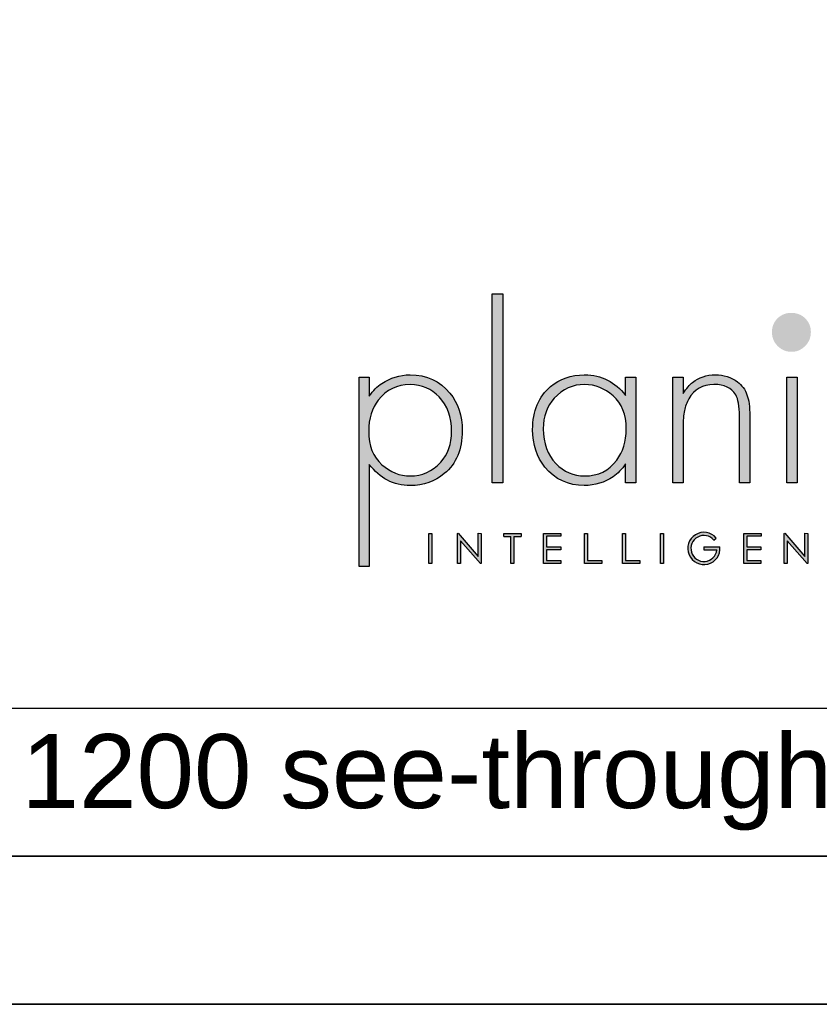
# Model space of a CAD drawing. Header units: millimetres. Extents: x 2790 to 6773, y 925 to 3800.
# Tile 4 of 6: x 6003 to 6508, y 925 to 1546. Entities that reach past the tile are written whole.
import ezdxf

# ---------------------------------------------------------------- set-up
doc = ezdxf.new("R2010")
doc.units = ezdxf.units.MM
doc.layers.add('KO', color=7, linetype='Continuous', lineweight=30)
doc.styles.get("Standard").update_dxf_attribs({"font": 'arial.ttf'})

# ---------------------------------------------------------------- blocks, each defined once
blk = doc.blocks.new('*U123')
h = blk.add_hatch(color=7)
h.dxf.hatch_style = 1
h.paths.add_polyline_path([(118.39, 8.78), (119.18, 9.46, 6.506935), (120.43, 6.48), (115.07, 6.48), (115.07, 5.48), (119.38, 5.48, -4.824164)])
at = {"layer": 'KO'}
h = blk.add_hatch(color=7, dxfattribs=at)
h.dxf.hatch_style = 1
edge = h.paths.add_edge_path()
edge.add_spline(control_points=[(47.92, 27.92), (47.92, 27.92), (47.92, 90.93), (47.92, 90.93)], knot_values=[0, 0, 0, 0, 0.25, 0.25, 0.25, 0.25], degree=3, periodic=0)
edge.add_spline(control_points=[(47.92, 90.93), (47.92, 90.93), (44.43, 90.93), (44.43, 90.93)], knot_values=[0.75, 0.75, 0.75, 0.75, 1, 1, 1, 1], degree=3, periodic=0)
edge.add_spline(control_points=[(44.43, 90.93), (44.43, 90.93), (44.43, 27.92), (44.43, 27.92)], knot_values=[0.5, 0.5, 0.5, 0.5, 0.75, 0.75, 0.75, 0.75], degree=3, periodic=0)
edge.add_spline(control_points=[(44.43, 27.92), (44.43, 27.92), (47.92, 27.92), (47.92, 27.92)], knot_values=[0.25, 0.25, 0.25, 0.25, 0.5, 0.5, 0.5, 0.5], degree=3, periodic=0)
h = blk.add_hatch(color=1, dxfattribs=at)
h.dxf.hatch_style = 1
edge = h.paths.add_edge_path()
edge.add_spline(control_points=[(150.75, 78.15), (150.75, 79.97), (150.12, 81.5), (148.86, 82.76)], knot_values=[0.125, 0.125, 0.125, 0.125, 0.25, 0.25, 0.25, 0.25], degree=3, periodic=0)
edge.add_spline(control_points=[(148.86, 82.76), (147.61, 83.95), (146.07, 84.58), (144.18, 84.58)], knot_values=[0, 0, 0, 0, 0.125, 0.125, 0.125, 0.125], degree=3, periodic=0)
edge.add_spline(control_points=[(144.18, 84.58), (142.37, 84.58), (140.9, 83.95), (139.64, 82.76)], knot_values=[0.875, 0.875, 0.875, 0.875, 1, 1, 1, 1], degree=3, periodic=0)
edge.add_spline(control_points=[(139.64, 82.76), (138.38, 81.5), (137.76, 79.97), (137.76, 78.22)], knot_values=[0.75, 0.75, 0.75, 0.75, 0.875, 0.875, 0.875, 0.875], degree=3, periodic=0)
edge.add_spline(control_points=[(137.76, 78.22), (137.76, 76.33), (138.39, 74.8), (139.64, 73.54)], knot_values=[0.625, 0.625, 0.625, 0.625, 0.75, 0.75, 0.75, 0.75], degree=3, periodic=0)
edge.add_spline(control_points=[(139.64, 73.54), (140.9, 72.28), (142.44, 71.58), (144.32, 71.58), (144.32, 71.58), (146.14, 71.58), (147.61, 72.28), (148.86, 73.54)], knot_values=[0.375, 0.375, 0.375, 0.375, 0.5, 0.5, 0.5, 0.5001, 0.625, 0.625, 0.625, 0.625], degree=3, periodic=0)
edge.add_spline(control_points=[(148.86, 73.54), (150.12, 74.8), (150.75, 76.33), (150.75, 78.15)], knot_values=[0.25, 0.25, 0.25, 0.25, 0.375, 0.375, 0.375, 0.375], degree=3, periodic=0)
h = blk.add_hatch(color=7, dxfattribs=at)
h.dxf.hatch_style = 1
edge = h.paths.add_edge_path()
edge.add_spline(control_points=[(0, 63.13), (0, 63.13), (0, 0), (0, 0)], knot_values=[0.071429, 0.071429, 0.071429, 0.071429, 0.142857, 0.142857, 0.142857, 0.142857], degree=3, periodic=0)
edge.add_spline(control_points=[(0, 0), (0, 0), (3.42, 0), (3.42, 0)], knot_values=[0, 0, 0, 0, 0.071429, 0.071429, 0.071429, 0.071429], degree=3, periodic=0)
edge.add_spline(control_points=[(3.42, 0), (3.42, 0), (3.42, 34), (3.42, 34)], knot_values=[0.928571, 0.928571, 0.928571, 0.928571, 1, 1, 1, 1], degree=3, periodic=0)
edge.add_spline(control_points=[(3.42, 34), (6.92, 29.39), (11.46, 27.02), (17.05, 26.95)], knot_values=[0.857143, 0.857143, 0.857143, 0.857143, 0.928571, 0.928571, 0.928571, 0.928571], degree=3, periodic=0)
edge.add_spline(control_points=[(17.05, 26.95), (21.59, 26.95), (25.29, 28.27), (28.43, 30.93)], knot_values=[0.266667, 0.266667, 0.266667, 0.266667, 0.333333, 0.333333, 0.333333, 0.333333], degree=3, periodic=0)
edge.add_spline(control_points=[(28.43, 30.93), (32.48, 34.28), (34.44, 39.03), (34.44, 45.25)], knot_values=[0.2, 0.2, 0.2, 0.2, 0.266667, 0.266667, 0.266667, 0.266667], degree=3, periodic=0)
edge.add_spline(control_points=[(34.44, 45.25), (34.44, 50.28), (33.04, 54.47), (30.32, 57.82)], knot_values=[0.133333, 0.133333, 0.133333, 0.133333, 0.2, 0.2, 0.2, 0.2], degree=3, periodic=0)
edge.add_spline(control_points=[(30.32, 57.82), (26.96, 61.87), (22.56, 63.9), (17.05, 63.9)], knot_values=[0.066667, 0.066667, 0.066667, 0.066667, 0.133333, 0.133333, 0.133333, 0.133333], degree=3, periodic=0)
edge.add_spline(control_points=[(17.05, 63.9), (13.55, 63.9), (10.41, 62.92), (7.61, 61.04)], knot_values=[0.357143, 0.357143, 0.357143, 0.357143, 0.428571, 0.428571, 0.428571, 0.428571], degree=3, periodic=0)
edge.add_spline(control_points=[(7.61, 61.04), (6.08, 60.06), (4.68, 58.66), (3.42, 56.84)], knot_values=[0.285714, 0.285714, 0.285714, 0.285714, 0.357143, 0.357143, 0.357143, 0.357143], degree=3, periodic=0)
edge.add_spline(control_points=[(3.42, 56.84), (3.42, 56.84), (3.42, 63.13), (3.42, 63.13)], knot_values=[0.214286, 0.214286, 0.214286, 0.214286, 0.285714, 0.285714, 0.285714, 0.285714], degree=3, periodic=0)
edge.add_spline(control_points=[(3.42, 63.13), (3.42, 63.13), (0, 63.13), (0, 63.13)], knot_values=[0.142857, 0.142857, 0.142857, 0.142857, 0.214286, 0.214286, 0.214286, 0.214286], degree=3, periodic=0)
edge = h.paths.add_edge_path(flags=16)
edge.add_spline(control_points=[(3.21, 45.11), (3.21, 49.3), (4.26, 52.79), (6.43, 55.45)], knot_values=[0.571429, 0.571429, 0.571429, 0.571429, 0.642857, 0.642857, 0.642857, 0.642857], degree=3, periodic=0)
edge.add_spline(control_points=[(6.43, 55.45), (9.15, 58.94), (12.64, 60.69), (17.05, 60.69)], knot_values=[0.5, 0.5, 0.5, 0.5, 0.571429, 0.571429, 0.571429, 0.571429], degree=3, periodic=0)
edge.add_spline(control_points=[(17.05, 60.69), (20.96, 60.62), (24.17, 59.22), (26.69, 56.57)], knot_values=[0.733333, 0.733333, 0.733333, 0.733333, 0.8, 0.8, 0.8, 0.8], degree=3, periodic=0)
edge.add_spline(control_points=[(26.69, 56.57), (29.48, 53.63), (30.88, 49.79), (30.88, 45.04), (30.88, 45.04), (30.88, 40.85), (29.69, 37.42), (27.24, 34.77)], knot_values=[0.6, 0.6, 0.6, 0.6, 0.666667, 0.666667, 0.666667, 0.666767, 0.733333, 0.733333, 0.733333, 0.733333], degree=3, periodic=0)
edge.add_spline(control_points=[(27.24, 34.77), (24.45, 31.7), (21.1, 30.16), (17.05, 30.16)], knot_values=[0.533333, 0.533333, 0.533333, 0.533333, 0.6, 0.6, 0.6, 0.6], degree=3, periodic=0)
edge.add_spline(control_points=[(17.05, 30.16), (13.62, 30.16), (10.48, 31.42), (7.61, 33.93)], knot_values=[0.714286, 0.714286, 0.714286, 0.714286, 0.785714, 0.785714, 0.785714, 0.785714], degree=3, periodic=0)
edge.add_spline(control_points=[(7.61, 33.93), (4.68, 36.52), (3.21, 40.22), (3.21, 45.11)], knot_values=[0.642857, 0.642857, 0.642857, 0.642857, 0.714286, 0.714286, 0.714286, 0.714286], degree=3, periodic=0)
h = blk.add_hatch(color=7, dxfattribs=at)
h.dxf.hatch_style = 1
edge = h.paths.add_edge_path()
edge.add_spline(control_points=[(88.93, 57.05), (85.43, 61.53), (80.89, 63.83), (75.31, 63.9)], knot_values=[0.4, 0.4, 0.4, 0.4, 0.466667, 0.466667, 0.466667, 0.466667], degree=3, periodic=0)
edge.add_spline(control_points=[(75.31, 63.9), (75.24, 63.9), (75.16, 63.9), (75.1, 63.9), (75.1, 63.9), (70.76, 63.9), (67.06, 62.57), (63.92, 59.99)], knot_values=[0.8, 0.8, 0.8, 0.8, 0.866667, 0.866667, 0.866667, 0.866767, 0.933333, 0.933333, 0.933333, 0.933333], degree=3, periodic=0)
edge.add_spline(control_points=[(63.92, 59.99), (59.94, 56.64), (57.91, 51.88), (57.91, 45.67)], knot_values=[0.733333, 0.733333, 0.733333, 0.733333, 0.8, 0.8, 0.8, 0.8], degree=3, periodic=0)
edge.add_spline(control_points=[(57.91, 45.67), (57.91, 40.64), (59.31, 36.45), (62.03, 33.09)], knot_values=[0.666667, 0.666667, 0.666667, 0.666667, 0.733333, 0.733333, 0.733333, 0.733333], degree=3, periodic=0)
edge.add_spline(control_points=[(62.03, 33.09), (65.39, 29.04), (69.79, 26.95), (75.16, 26.95)], knot_values=[0.6, 0.6, 0.6, 0.6, 0.666667, 0.666667, 0.666667, 0.666667], degree=3, periodic=0)
edge.add_spline(control_points=[(75.16, 26.95), (78.8, 27.02), (81.94, 27.99), (84.8, 29.88)], knot_values=[0.866667, 0.866667, 0.866667, 0.866667, 0.933333, 0.933333, 0.933333, 0.933333], degree=3, periodic=0)
edge.add_spline(control_points=[(84.8, 29.88), (86.27, 30.93), (87.67, 32.39), (88.93, 34.21)], knot_values=[0.8, 0.8, 0.8, 0.8, 0.866667, 0.866667, 0.866667, 0.866667], degree=3, periodic=0)
edge.add_spline(control_points=[(88.93, 34.21), (88.93, 34.21), (88.93, 27.92), (88.93, 27.92)], knot_values=[0.733333, 0.733333, 0.733333, 0.733333, 0.8, 0.8, 0.8, 0.8], degree=3, periodic=0)
edge.add_spline(control_points=[(88.93, 27.92), (88.93, 27.92), (92.35, 27.92), (92.35, 27.92)], knot_values=[0.666667, 0.666667, 0.666667, 0.666667, 0.733333, 0.733333, 0.733333, 0.733333], degree=3, periodic=0)
edge.add_spline(control_points=[(92.35, 27.92), (92.35, 27.92), (92.35, 63.13), (92.35, 63.13)], knot_values=[0.6, 0.6, 0.6, 0.6, 0.666667, 0.666667, 0.666667, 0.666667], degree=3, periodic=0)
edge.add_spline(control_points=[(92.35, 63.13), (92.35, 63.13), (88.93, 63.13), (88.93, 63.13)], knot_values=[0.533333, 0.533333, 0.533333, 0.533333, 0.6, 0.6, 0.6, 0.6], degree=3, periodic=0)
edge.add_spline(control_points=[(88.93, 63.13), (88.93, 63.13), (88.93, 57.05), (88.93, 57.05)], knot_values=[0.466667, 0.466667, 0.466667, 0.466667, 0.533333, 0.533333, 0.533333, 0.533333], degree=3, periodic=0)
edge = h.paths.add_edge_path(flags=16)
edge.add_spline(control_points=[(75.24, 60.69), (78.87, 60.62), (82.01, 59.36), (84.74, 56.91)], knot_values=[0.266667, 0.266667, 0.266667, 0.266667, 0.333333, 0.333333, 0.333333, 0.333333], degree=3, periodic=0)
edge.add_spline(control_points=[(84.74, 56.91), (87.67, 54.4), (89.14, 50.7), (89.14, 45.88), (89.14, 45.88), (89.14, 41.62), (88.09, 38.12), (85.99, 35.47)], knot_values=[0.133333, 0.133333, 0.133333, 0.133333, 0.2, 0.2, 0.2, 0.2001, 0.266667, 0.266667, 0.266667, 0.266667], degree=3, periodic=0)
edge.add_spline(control_points=[(85.99, 35.47), (83.34, 31.91), (79.77, 30.16), (75.31, 30.16)], knot_values=[0.066667, 0.066667, 0.066667, 0.066667, 0.133333, 0.133333, 0.133333, 0.133333], degree=3, periodic=0)
edge.add_spline(control_points=[(75.31, 30.16), (71.53, 30.16), (68.32, 31.56), (65.66, 34.35)], knot_values=[0.333333, 0.333333, 0.333333, 0.333333, 0.4, 0.4, 0.4, 0.4], degree=3, periodic=0)
edge.add_spline(control_points=[(65.66, 34.35), (62.87, 37.21), (61.47, 41.06), (61.47, 45.88)], knot_values=[0.266667, 0.266667, 0.266667, 0.266667, 0.333333, 0.333333, 0.333333, 0.333333], degree=3, periodic=0)
edge.add_spline(control_points=[(61.47, 45.88), (61.47, 50.07), (62.73, 53.49), (65.11, 56.08)], knot_values=[0.2, 0.2, 0.2, 0.2, 0.266667, 0.266667, 0.266667, 0.266667], degree=3, periodic=0)
edge.add_spline(control_points=[(65.11, 56.08), (67.97, 59.15), (71.32, 60.69), (75.24, 60.69)], knot_values=[0.133333, 0.133333, 0.133333, 0.133333, 0.2, 0.2, 0.2, 0.2], degree=3, periodic=0)
h = blk.add_hatch(color=7, dxfattribs=at)
h.dxf.hatch_style = 1
edge = h.paths.add_edge_path()
edge.add_spline(control_points=[(110.02, 55.87), (111.84, 59.08), (114.63, 60.69), (118.41, 60.69), (118.41, 60.69), (121.9, 60.69), (124.27, 59.57), (125.67, 57.26)], knot_values=[0.578947, 0.578947, 0.578947, 0.578947, 0.631579, 0.631579, 0.631579, 0.631679, 0.684211, 0.684211, 0.684211, 0.684211], degree=3, periodic=0)
edge.add_spline(control_points=[(125.67, 57.26), (126.51, 55.87), (126.93, 53.49), (126.93, 50.14)], knot_values=[0.526316, 0.526316, 0.526316, 0.526316, 0.578947, 0.578947, 0.578947, 0.578947], degree=3, periodic=0)
edge.add_spline(control_points=[(126.93, 50.14), (126.93, 50.14), (126.93, 27.92), (126.93, 27.92)], knot_values=[0.473684, 0.473684, 0.473684, 0.473684, 0.526316, 0.526316, 0.526316, 0.526316], degree=3, periodic=0)
edge.add_spline(control_points=[(126.93, 27.92), (126.93, 27.92), (130.35, 27.92), (130.35, 27.92)], knot_values=[0.421053, 0.421053, 0.421053, 0.421053, 0.473684, 0.473684, 0.473684, 0.473684], degree=3, periodic=0)
edge.add_spline(control_points=[(130.35, 27.92), (130.35, 27.92), (130.35, 50.14), (130.35, 50.14)], knot_values=[0.368421, 0.368421, 0.368421, 0.368421, 0.421053, 0.421053, 0.421053, 0.421053], degree=3, periodic=0)
edge.add_spline(control_points=[(130.35, 50.14), (130.35, 53.21), (130.07, 55.59), (129.44, 57.26)], knot_values=[0.315789, 0.315789, 0.315789, 0.315789, 0.368421, 0.368421, 0.368421, 0.368421], degree=3, periodic=0)
edge.add_spline(control_points=[(129.44, 57.26), (128.81, 59.01), (127.77, 60.41), (126.3, 61.53)], knot_values=[0.263158, 0.263158, 0.263158, 0.263158, 0.315789, 0.315789, 0.315789, 0.315789], degree=3, periodic=0)
edge.add_spline(control_points=[(126.3, 61.53), (124.13, 63.13), (121.69, 63.9), (118.83, 63.9), (118.83, 63.9), (115.96, 63.9), (113.45, 63.06), (111.28, 61.39)], knot_values=[0.157895, 0.157895, 0.157895, 0.157895, 0.210526, 0.210526, 0.210526, 0.210626, 0.263158, 0.263158, 0.263158, 0.263158], degree=3, periodic=0)
edge.add_spline(control_points=[(111.28, 61.39), (110.3, 60.62), (109.25, 59.36), (108.14, 57.68)], knot_values=[0.105263, 0.105263, 0.105263, 0.105263, 0.157895, 0.157895, 0.157895, 0.157895], degree=3, periodic=0)
edge.add_spline(control_points=[(108.14, 57.68), (108.14, 57.68), (108.14, 63.13), (108.14, 63.13)], knot_values=[0.052632, 0.052632, 0.052632, 0.052632, 0.105263, 0.105263, 0.105263, 0.105263], degree=3, periodic=0)
edge.add_spline(control_points=[(108.14, 63.13), (108.14, 63.13), (104.71, 63.13), (104.71, 63.13)], knot_values=[0, 0, 0, 0, 0.052632, 0.052632, 0.052632, 0.052632], degree=3, periodic=0)
edge.add_spline(control_points=[(104.71, 63.13), (104.71, 63.13), (104.71, 27.92), (104.71, 27.92)], knot_values=[0.894737, 0.894737, 0.894737, 0.894737, 0.947368, 0.947368, 0.947368, 0.947368], degree=3, periodic=0)
edge.add_spline(control_points=[(104.71, 27.92), (104.71, 27.92), (108.14, 27.92), (108.14, 27.92)], knot_values=[0.842105, 0.842105, 0.842105, 0.842105, 0.894737, 0.894737, 0.894737, 0.894737], degree=3, periodic=0)
edge.add_spline(control_points=[(108.14, 27.92), (108.14, 27.92), (108.14, 46.23), (108.14, 46.23)], knot_values=[0.789474, 0.789474, 0.789474, 0.789474, 0.842105, 0.842105, 0.842105, 0.842105], degree=3, periodic=0)
edge.add_spline(control_points=[(108.14, 46.23), (108.14, 48.67), (108.28, 50.56), (108.56, 51.95)], knot_values=[0.736842, 0.736842, 0.736842, 0.736842, 0.789474, 0.789474, 0.789474, 0.789474], degree=3, periodic=0)
edge.add_spline(control_points=[(108.56, 51.95), (108.84, 53.35), (109.33, 54.68), (110.02, 55.87)], knot_values=[0.684211, 0.684211, 0.684211, 0.684211, 0.736842, 0.736842, 0.736842, 0.736842], degree=3, periodic=0)
h = blk.add_hatch(color=7, dxfattribs=at)
h.dxf.hatch_style = 1
edge = h.paths.add_edge_path()
edge.add_spline(control_points=[(142.72, 63.13), (142.72, 63.13), (142.72, 27.92), (142.72, 27.92)], knot_values=[0.4, 0.4, 0.4, 0.4, 0.6, 0.6, 0.6, 0.6], degree=3, periodic=0)
edge.add_spline(control_points=[(142.72, 27.92), (142.72, 27.92), (146.14, 27.92), (146.14, 27.92)], knot_values=[0.2, 0.2, 0.2, 0.2, 0.4, 0.4, 0.4, 0.4], degree=3, periodic=0)
edge.add_spline(control_points=[(146.14, 27.92), (146.14, 27.92), (146.14, 63.13), (146.14, 63.13)], knot_values=[0, 0, 0, 0, 0.2, 0.2, 0.2, 0.2], degree=3, periodic=0)
edge.add_spline(control_points=[(146.14, 63.13), (146.14, 63.13), (142.72, 63.13), (142.72, 63.13)], knot_values=[0.6, 0.6, 0.6, 0.6, 0.8, 0.8, 0.8, 0.8], degree=3, periodic=0)
h = blk.add_hatch(color=7, dxfattribs=at)
h.dxf.hatch_style = 1
edge = h.paths.add_edge_path()
edge.add_spline(control_points=[(24.34, 0.94), (24.34, 0.94), (24.34, 11.02), (24.34, 11.02)], knot_values=[0.25, 0.25, 0.25, 0.25, 0.5, 0.5, 0.5, 0.5], degree=3, periodic=0)
edge.add_spline(control_points=[(24.34, 11.02), (24.34, 11.02), (23.33, 11.02), (23.33, 11.02)], knot_values=[0, 0, 0, 0, 0.25, 0.25, 0.25, 0.25], degree=3, periodic=0)
edge.add_spline(control_points=[(23.33, 11.02), (23.33, 11.02), (23.33, 0.94), (23.33, 0.94)], knot_values=[0.75, 0.75, 0.75, 0.75, 1, 1, 1, 1], degree=3, periodic=0)
edge.add_spline(control_points=[(23.33, 0.94), (23.33, 0.94), (24.34, 0.94), (24.34, 0.94)], knot_values=[0.5, 0.5, 0.5, 0.5, 0.75, 0.75, 0.75, 0.75], degree=3, periodic=0)
h = blk.add_hatch(color=7, dxfattribs=at)
h.dxf.hatch_style = 1
edge = h.paths.add_edge_path()
edge.add_spline(control_points=[(33.85, 8.56), (33.85, 8.56), (40.5, 0.94), (40.5, 0.94)], knot_values=[0.7, 0.7, 0.7, 0.7, 0.8, 0.8, 0.8, 0.8], degree=3, periodic=0)
edge.add_spline(control_points=[(40.5, 0.94), (40.5, 0.94), (40.73, 0.94), (40.73, 0.94)], knot_values=[0.6, 0.6, 0.6, 0.6, 0.7, 0.7, 0.7, 0.7], degree=3, periodic=0)
edge.add_spline(control_points=[(40.73, 0.94), (40.73, 0.94), (40.73, 11.02), (40.73, 11.02)], knot_values=[0.5, 0.5, 0.5, 0.5, 0.6, 0.6, 0.6, 0.6], degree=3, periodic=0)
edge.add_spline(control_points=[(40.73, 11.02), (40.73, 11.02), (39.73, 11.03), (39.73, 11.03)], knot_values=[0.4, 0.4, 0.4, 0.4, 0.5, 0.5, 0.5, 0.5], degree=3, periodic=0)
edge.add_spline(control_points=[(39.73, 11.03), (39.73, 11.03), (39.73, 3.3), (39.73, 3.3)], knot_values=[0.3, 0.3, 0.3, 0.3, 0.4, 0.4, 0.4, 0.4], degree=3, periodic=0)
edge.add_spline(control_points=[(39.73, 3.3), (39.73, 3.3), (33.03, 11.03), (33.03, 11.03)], knot_values=[0.2, 0.2, 0.2, 0.2, 0.3, 0.3, 0.3, 0.3], degree=3, periodic=0)
edge.add_spline(control_points=[(33.03, 11.03), (33.03, 11.03), (32.81, 11.02), (32.81, 11.02)], knot_values=[0.1, 0.1, 0.1, 0.1, 0.2, 0.2, 0.2, 0.2], degree=3, periodic=0)
edge.add_spline(control_points=[(32.81, 11.02), (32.81, 11.02), (32.81, 0.94), (32.81, 0.94)], knot_values=[0, 0, 0, 0, 0.1, 0.1, 0.1, 0.1], degree=3, periodic=0)
edge.add_spline(control_points=[(32.81, 0.94), (32.81, 0.94), (33.85, 0.94), (33.85, 0.94)], knot_values=[0.9, 0.9, 0.9, 0.9, 1, 1, 1, 1], degree=3, periodic=0)
edge.add_spline(control_points=[(33.85, 0.94), (33.85, 0.94), (33.85, 8.56), (33.85, 8.56)], knot_values=[0.8, 0.8, 0.8, 0.8, 0.9, 0.9, 0.9, 0.9], degree=3, periodic=0)
h = blk.add_hatch(color=7, dxfattribs=at)
h.dxf.hatch_style = 1
edge = h.paths.add_edge_path()
edge.add_spline(control_points=[(54.04, 10), (54.04, 10.62), (54.04, 11.01), (54.04, 11.01)], knot_values=[0.5, 0.5, 0.5, 0.5, 0.519576, 0.519576, 0.519576, 0.519576], degree=3, periodic=0)
edge.add_line((54.04, 11.01), (48.32, 11.01))
edge.add_spline(control_points=[(48.32, 11.01), (48.32, 11.01), (48.32, 10.76), (48.32, 10.5)], knot_values=[0.625, 0.625, 0.625, 0.625, 0.75, 0.75, 0.75, 0.75], degree=3, periodic=0)
edge.add_spline(control_points=[(48.32, 10.5), (48.32, 10.25), (48.32, 10), (48.32, 10)], knot_values=[0.5, 0.5, 0.5, 0.5, 0.625, 0.625, 0.625, 0.625], degree=3, periodic=0)
edge.add_line((48.32, 10), (50.68, 10))
edge.add_spline(control_points=[(50.68, 10), (50.68, 7.45), (50.68, 0.92), (50.68, 0.92)], knot_values=[0.75, 0.75, 0.75, 0.75, 0.95106, 0.95106, 0.95106, 0.95106], degree=3, periodic=0)
edge.add_spline(control_points=[(50.68, 0.92), (50.68, 0.92), (50.93, 0.92), (51.18, 0.92)], knot_values=[0.625, 0.625, 0.625, 0.625, 0.75, 0.75, 0.75, 0.75], degree=3, periodic=0)
edge.add_spline(control_points=[(51.18, 0.92), (51.43, 0.92), (51.68, 0.92), (51.68, 0.92)], knot_values=[0.5, 0.5, 0.5, 0.5, 0.625, 0.625, 0.625, 0.625], degree=3, periodic=0)
edge.add_spline(control_points=[(51.68, 0.92), (51.68, 0.92), (51.69, 7.45), (51.69, 10)], knot_values=[0.298941, 0.298941, 0.298941, 0.298941, 0.5, 0.5, 0.5, 0.5], degree=3, periodic=0)
edge.add_line((51.69, 10), (54.04, 10))
h = blk.add_hatch(color=7, dxfattribs=at)
h.dxf.hatch_style = 1
edge = h.paths.add_edge_path()
edge.add_spline(control_points=[(67.36, 11.02), (67.36, 11.02), (61.58, 11.02), (61.58, 11.02)], knot_values=[0, 0, 0, 0, 0.083333, 0.083333, 0.083333, 0.083333], degree=3, periodic=0)
edge.add_spline(control_points=[(61.58, 11.02), (61.58, 11.02), (61.58, 0.94), (61.58, 0.94)], knot_values=[0.916667, 0.916667, 0.916667, 0.916667, 1, 1, 1, 1], degree=3, periodic=0)
edge.add_spline(control_points=[(61.58, 0.94), (61.58, 0.94), (67.32, 0.94), (67.32, 0.94)], knot_values=[0.833333, 0.833333, 0.833333, 0.833333, 0.916667, 0.916667, 0.916667, 0.916667], degree=3, periodic=0)
edge.add_spline(control_points=[(67.32, 0.94), (67.32, 0.94), (67.32, 1.93), (67.32, 1.93)], knot_values=[0.75, 0.75, 0.75, 0.75, 0.833333, 0.833333, 0.833333, 0.833333], degree=3, periodic=0)
edge.add_spline(control_points=[(67.32, 1.93), (67.32, 1.93), (62.59, 1.93), (62.59, 1.93)], knot_values=[0.666667, 0.666667, 0.666667, 0.666667, 0.75, 0.75, 0.75, 0.75], degree=3, periodic=0)
edge.add_spline(control_points=[(62.59, 1.93), (62.59, 1.93), (62.59, 5.49), (62.59, 5.49)], knot_values=[0.583333, 0.583333, 0.583333, 0.583333, 0.666667, 0.666667, 0.666667, 0.666667], degree=3, periodic=0)
edge.add_spline(control_points=[(62.59, 5.49), (62.59, 5.49), (67.32, 5.49), (67.32, 5.49)], knot_values=[0.5, 0.5, 0.5, 0.5, 0.583333, 0.583333, 0.583333, 0.583333], degree=3, periodic=0)
edge.add_spline(control_points=[(67.32, 5.49), (67.32, 5.49), (67.32, 6.47), (67.32, 6.47)], knot_values=[0.416667, 0.416667, 0.416667, 0.416667, 0.5, 0.5, 0.5, 0.5], degree=3, periodic=0)
edge.add_spline(control_points=[(67.32, 6.47), (67.32, 6.47), (62.59, 6.47), (62.59, 6.47)], knot_values=[0.333333, 0.333333, 0.333333, 0.333333, 0.416667, 0.416667, 0.416667, 0.416667], degree=3, periodic=0)
edge.add_line((62.59, 6.47), (62.59, 10.03))
edge.add_spline(control_points=[(62.59, 10.03), (62.59, 10.03), (67.36, 10.03), (67.36, 10.03)], knot_values=[0.166667, 0.166667, 0.166667, 0.166667, 0.25, 0.25, 0.25, 0.25], degree=3, periodic=0)
edge.add_spline(control_points=[(67.36, 10.03), (67.36, 10.03), (67.36, 11.02), (67.36, 11.02)], knot_values=[0.083333, 0.083333, 0.083333, 0.083333, 0.166667, 0.166667, 0.166667, 0.166667], degree=3, periodic=0)
h = blk.add_hatch(color=7, dxfattribs=at)
h.dxf.hatch_style = 1
edge = h.paths.add_edge_path()
edge.add_spline(control_points=[(76.27, 1.93), (76.27, 1.93), (76.27, 7.49), (76.27, 11.02)], knot_values=[0.609882, 0.609882, 0.609882, 0.609882, 0.666667, 0.666667, 0.666667, 0.666667], degree=3, periodic=0)
edge.add_spline(control_points=[(76.27, 11.02), (75.67, 11.02), (75.26, 11.02), (75.26, 11.02)], knot_values=[0, 0, 0, 0, 0.022153, 0.022153, 0.022153, 0.022153], degree=3, periodic=0)
edge.add_spline(control_points=[(75.26, 11.02), (75.26, 11.02), (75.26, 0.94), (75.26, 0.94)], knot_values=[0.916667, 0.916667, 0.916667, 0.916667, 1, 1, 1, 1], degree=3, periodic=0)
edge.add_spline(control_points=[(75.26, 0.94), (75.26, 0.94), (81, 0.94), (81, 0.94)], knot_values=[0.833333, 0.833333, 0.833333, 0.833333, 0.916667, 0.916667, 0.916667, 0.916667], degree=3, periodic=0)
edge.add_spline(control_points=[(81, 0.94), (81, 0.94), (81, 1.93), (81, 1.93)], knot_values=[0.75, 0.75, 0.75, 0.75, 0.833333, 0.833333, 0.833333, 0.833333], degree=3, periodic=0)
edge.add_spline(control_points=[(81, 1.93), (81, 1.93), (76.27, 1.93), (76.27, 1.93)], knot_values=[0.666667, 0.666667, 0.666667, 0.666667, 0.75, 0.75, 0.75, 0.75], degree=3, periodic=0)
h = blk.add_hatch(color=7, dxfattribs=at)
h.dxf.hatch_style = 1
edge = h.paths.add_edge_path()
edge.add_spline(control_points=[(87.91, 11.02), (87.91, 11.02), (87.91, 0.94), (87.91, 0.94)], knot_values=[0.916667, 0.916667, 0.916667, 0.916667, 1, 1, 1, 1], degree=3, periodic=0)
edge.add_spline(control_points=[(87.91, 0.94), (87.91, 0.94), (93.65, 0.94), (93.65, 0.94)], knot_values=[0.833333, 0.833333, 0.833333, 0.833333, 0.916667, 0.916667, 0.916667, 0.916667], degree=3, periodic=0)
edge.add_spline(control_points=[(93.65, 0.94), (93.65, 0.94), (93.65, 1.93), (93.65, 1.93)], knot_values=[0.75, 0.75, 0.75, 0.75, 0.833333, 0.833333, 0.833333, 0.833333], degree=3, periodic=0)
edge.add_spline(control_points=[(93.65, 1.93), (93.65, 1.93), (88.92, 1.93), (88.92, 1.93)], knot_values=[0.666667, 0.666667, 0.666667, 0.666667, 0.75, 0.75, 0.75, 0.75], degree=3, periodic=0)
edge.add_spline(control_points=[(88.92, 1.93), (88.92, 1.93), (88.92, 7.48), (88.92, 11.02)], knot_values=[0.609882, 0.609882, 0.609882, 0.609882, 0.666667, 0.666667, 0.666667, 0.666667], degree=3, periodic=0)
edge.add_spline(control_points=[(88.92, 11.02), (88.32, 11.02), (87.91, 11.02), (87.91, 11.02)], knot_values=[0, 0, 0, 0, 0.022153, 0.022153, 0.022153, 0.022153], degree=3, periodic=0)
h = blk.add_hatch(color=7, dxfattribs=at)
h.dxf.hatch_style = 1
edge = h.paths.add_edge_path()
edge.add_spline(control_points=[(100.56, 11.02), (100.56, 11.02), (100.56, 0.94), (100.56, 0.94)], knot_values=[0.75, 0.75, 0.75, 0.75, 1, 1, 1, 1], degree=3, periodic=0)
edge.add_spline(control_points=[(100.56, 0.94), (100.56, 0.94), (101.57, 0.94), (101.57, 0.94)], knot_values=[0.5, 0.5, 0.5, 0.5, 0.75, 0.75, 0.75, 0.75], degree=3, periodic=0)
edge.add_spline(control_points=[(101.57, 0.94), (101.57, 0.94), (101.57, 11.02), (101.57, 11.02)], knot_values=[0.25, 0.25, 0.25, 0.25, 0.5, 0.5, 0.5, 0.5], degree=3, periodic=0)
edge.add_spline(control_points=[(101.57, 11.02), (101.57, 11.02), (100.56, 11.02), (100.56, 11.02)], knot_values=[0, 0, 0, 0, 0.25, 0.25, 0.25, 0.25], degree=3, periodic=0)
h = blk.add_hatch(color=7, dxfattribs=at)
h.dxf.hatch_style = 1
edge = h.paths.add_edge_path()
edge.add_spline(control_points=[(129.35, 10.03), (129.35, 10.03), (134.12, 10.03), (134.12, 10.03)], knot_values=[0.166667, 0.166667, 0.166667, 0.166667, 0.25, 0.25, 0.25, 0.25], degree=3, periodic=0)
edge.add_spline(control_points=[(134.12, 10.03), (134.12, 10.03), (134.12, 11.02), (134.12, 11.02)], knot_values=[0.083333, 0.083333, 0.083333, 0.083333, 0.166667, 0.166667, 0.166667, 0.166667], degree=3, periodic=0)
edge.add_spline(control_points=[(134.12, 11.02), (134.12, 11.02), (128.34, 11.02), (128.34, 11.02)], knot_values=[0, 0, 0, 0, 0.083333, 0.083333, 0.083333, 0.083333], degree=3, periodic=0)
edge.add_spline(control_points=[(128.34, 11.02), (128.34, 11.02), (128.34, 0.94), (128.34, 0.94)], knot_values=[0.916667, 0.916667, 0.916667, 0.916667, 1, 1, 1, 1], degree=3, periodic=0)
edge.add_spline(control_points=[(128.34, 0.94), (128.34, 0.94), (134.08, 0.94), (134.08, 0.94)], knot_values=[0.833333, 0.833333, 0.833333, 0.833333, 0.916667, 0.916667, 0.916667, 0.916667], degree=3, periodic=0)
edge.add_spline(control_points=[(134.08, 0.94), (134.08, 0.94), (134.08, 1.93), (134.08, 1.93)], knot_values=[0.75, 0.75, 0.75, 0.75, 0.833333, 0.833333, 0.833333, 0.833333], degree=3, periodic=0)
edge.add_spline(control_points=[(134.08, 1.93), (134.08, 1.93), (129.35, 1.93), (129.35, 1.93)], knot_values=[0.666667, 0.666667, 0.666667, 0.666667, 0.75, 0.75, 0.75, 0.75], degree=3, periodic=0)
edge.add_spline(control_points=[(129.35, 1.93), (129.35, 1.93), (129.35, 5.49), (129.35, 5.49)], knot_values=[0.583333, 0.583333, 0.583333, 0.583333, 0.666667, 0.666667, 0.666667, 0.666667], degree=3, periodic=0)
edge.add_spline(control_points=[(129.35, 5.49), (129.35, 5.49), (134.08, 5.49), (134.08, 5.49)], knot_values=[0.5, 0.5, 0.5, 0.5, 0.583333, 0.583333, 0.583333, 0.583333], degree=3, periodic=0)
edge.add_spline(control_points=[(134.08, 5.49), (134.08, 5.49), (134.08, 6.47), (134.08, 6.47)], knot_values=[0.416667, 0.416667, 0.416667, 0.416667, 0.5, 0.5, 0.5, 0.5], degree=3, periodic=0)
edge.add_spline(control_points=[(134.08, 6.47), (134.08, 6.47), (129.35, 6.47), (129.35, 6.47)], knot_values=[0.333333, 0.333333, 0.333333, 0.333333, 0.416667, 0.416667, 0.416667, 0.416667], degree=3, periodic=0)
edge.add_line((129.35, 6.47), (129.35, 10.03))
h = blk.add_hatch(color=7, dxfattribs=at)
h.dxf.hatch_style = 1
edge = h.paths.add_edge_path()
edge.add_spline(control_points=[(148.73, 3.3), (148.73, 3.3), (142.03, 11.03), (142.03, 11.03)], knot_values=[0.2, 0.2, 0.2, 0.2, 0.3, 0.3, 0.3, 0.3], degree=3, periodic=0)
edge.add_spline(control_points=[(142.03, 11.03), (142.03, 11.03), (141.81, 11.02), (141.81, 11.02)], knot_values=[0.1, 0.1, 0.1, 0.1, 0.2, 0.2, 0.2, 0.2], degree=3, periodic=0)
edge.add_spline(control_points=[(141.81, 11.02), (141.81, 11.02), (141.81, 0.94), (141.81, 0.94)], knot_values=[0, 0, 0, 0, 0.1, 0.1, 0.1, 0.1], degree=3, periodic=0)
edge.add_spline(control_points=[(141.81, 0.94), (141.81, 0.94), (142.85, 0.94), (142.85, 0.94)], knot_values=[0.9, 0.9, 0.9, 0.9, 1, 1, 1, 1], degree=3, periodic=0)
edge.add_spline(control_points=[(142.85, 0.94), (142.85, 0.94), (142.85, 8.56), (142.85, 8.56)], knot_values=[0.8, 0.8, 0.8, 0.8, 0.9, 0.9, 0.9, 0.9], degree=3, periodic=0)
edge.add_spline(control_points=[(142.85, 8.56), (142.85, 8.56), (149.5, 0.94), (149.5, 0.94)], knot_values=[0.7, 0.7, 0.7, 0.7, 0.8, 0.8, 0.8, 0.8], degree=3, periodic=0)
edge.add_spline(control_points=[(149.5, 0.94), (149.5, 0.94), (149.73, 0.94), (149.73, 0.94)], knot_values=[0.6, 0.6, 0.6, 0.6, 0.7, 0.7, 0.7, 0.7], degree=3, periodic=0)
edge.add_spline(control_points=[(149.73, 0.94), (149.73, 0.94), (149.73, 11.02), (149.73, 11.02)], knot_values=[0.5, 0.5, 0.5, 0.5, 0.6, 0.6, 0.6, 0.6], degree=3, periodic=0)
edge.add_spline(control_points=[(149.73, 11.02), (149.73, 11.02), (148.73, 11.03), (148.73, 11.03)], knot_values=[0.4, 0.4, 0.4, 0.4, 0.5, 0.5, 0.5, 0.5], degree=3, periodic=0)
edge.add_spline(control_points=[(148.73, 11.03), (148.73, 11.03), (148.73, 3.3), (148.73, 3.3)], knot_values=[0.3, 0.3, 0.3, 0.3, 0.4, 0.4, 0.4, 0.4], degree=3, periodic=0)
at = {"layer": 'KO', "color": 7}
for p, q in [((48.32, 11.01), (54.04, 11.01)), ((48.32, 10), (50.68, 10)), ((51.69, 10), (54.04, 10)), ((62.59, 10.03), (62.59, 6.47)), ((129.35, 10.03), (129.35, 6.47)), ((118.39, 8.78), (119.18, 9.46)), ((115.07, 6.48), (120.43, 6.48)), ((115.07, 6.48), (115.07, 5.48)), ((115.07, 5.48), (119.38, 5.48))]:
    blk.add_line(p, q, dxfattribs=at)
for radius, start, end in [(5.38, 40.3262, 5.3783), (4.34, 40.1708, 353.3269)]:
    blk.add_arc((115.07, 5.98), radius, start, end, dxfattribs=at)
for points in [[(44.43, 27.92), (44.43, 27.92), (44.43, 90.93), (44.43, 90.93)], [(44.43, 90.93), (44.43, 90.93), (47.92, 90.93), (47.92, 90.93)], [(47.92, 90.93), (47.92, 90.93), (47.92, 27.92), (47.92, 27.92)], [(0, 0), (0, 0), (0, 63.13), (0, 63.13)], [(0, 63.13), (0, 63.13), (3.42, 63.13), (3.42, 63.13)], [(3.42, 63.13), (3.42, 63.13), (3.42, 56.84), (3.42, 56.84)], [(7.61, 61.04), (10.41, 62.92), (13.55, 63.9), (17.05, 63.9)], [(17.05, 63.9), (22.56, 63.9), (26.96, 61.87), (30.32, 57.82)], [(75.31, 63.9), (80.89, 63.83), (85.43, 61.53), (88.93, 57.05)], [(88.93, 57.05), (88.93, 57.05), (88.93, 63.13), (88.93, 63.13)], [(88.93, 63.13), (88.93, 63.13), (92.35, 63.13), (92.35, 63.13)], [(92.35, 63.13), (92.35, 63.13), (92.35, 27.92), (92.35, 27.92)], [(104.71, 63.13), (104.71, 63.13), (108.14, 63.13), (108.14, 63.13)], [(104.71, 27.92), (104.71, 27.92), (104.71, 63.13), (104.71, 63.13)], [(108.14, 63.13), (108.14, 63.13), (108.14, 57.68), (108.14, 57.68)], [(142.72, 27.92), (142.72, 27.92), (142.72, 63.13), (142.72, 63.13)], [(142.72, 63.13), (142.72, 63.13), (146.14, 63.13), (146.14, 63.13)], [(146.14, 63.13), (146.14, 63.13), (146.14, 27.92), (146.14, 27.92)], [(3.42, 56.84), (4.68, 58.66), (6.08, 60.06), (7.61, 61.04)], [(17.05, 60.69), (12.64, 60.69), (9.15, 58.94), (6.43, 55.45)], [(26.69, 56.57), (24.17, 59.22), (20.96, 60.62), (17.05, 60.69)], [(57.91, 45.67), (57.91, 51.88), (59.94, 56.64), (63.92, 59.99)], [(75.24, 60.69), (71.32, 60.69), (67.97, 59.15), (65.11, 56.08)], [(84.74, 56.91), (82.01, 59.36), (78.87, 60.62), (75.24, 60.69)], [(108.14, 57.68), (109.25, 59.36), (110.3, 60.62), (111.28, 61.39)], [(126.3, 61.53), (127.77, 60.41), (128.81, 59.01), (129.44, 57.26)], [(30.32, 57.82), (33.04, 54.47), (34.44, 50.28), (34.44, 45.25)], [(65.11, 56.08), (62.73, 53.49), (61.47, 50.07), (61.47, 45.88)], [(110.02, 55.87), (109.33, 54.68), (108.84, 53.35), (108.56, 51.95)], [(126.93, 50.14), (126.93, 53.49), (126.51, 55.87), (125.67, 57.26)], [(129.44, 57.26), (130.07, 55.59), (130.35, 53.21), (130.35, 50.14)], [(6.43, 55.45), (4.26, 52.79), (3.21, 49.3), (3.21, 45.11)], [(108.56, 51.95), (108.28, 50.56), (108.14, 48.67), (108.14, 46.23)], [(126.93, 27.92), (126.93, 27.92), (126.93, 50.14), (126.93, 50.14)], [(130.35, 50.14), (130.35, 50.14), (130.35, 27.92), (130.35, 27.92)], [(108.14, 46.23), (108.14, 46.23), (108.14, 27.92), (108.14, 27.92)], [(3.21, 45.11), (3.21, 40.22), (4.68, 36.52), (7.61, 33.93)], [(34.44, 45.25), (34.44, 39.03), (32.48, 34.28), (28.43, 30.93)], [(62.03, 33.09), (59.31, 36.45), (57.91, 40.64), (57.91, 45.67)], [(61.47, 45.88), (61.47, 41.06), (62.87, 37.21), (65.66, 34.35)], [(17.05, 26.95), (11.46, 27.02), (6.92, 29.39), (3.42, 34)], [(3.42, 34), (3.42, 34), (3.42, 0), (3.42, 0)], [(7.61, 33.93), (10.48, 31.42), (13.62, 30.16), (17.05, 30.16)], [(17.05, 30.16), (21.1, 30.16), (24.45, 31.7), (27.24, 34.77)], [(75.16, 26.95), (69.79, 26.95), (65.39, 29.04), (62.03, 33.09)], [(65.66, 34.35), (68.32, 31.56), (71.53, 30.16), (75.31, 30.16)], [(75.31, 30.16), (79.77, 30.16), (83.34, 31.91), (85.99, 35.47)], [(88.93, 34.21), (87.67, 32.39), (86.27, 30.93), (84.8, 29.88)], [(88.93, 27.92), (88.93, 27.92), (88.93, 34.21), (88.93, 34.21)], [(28.43, 30.93), (25.29, 28.27), (21.59, 26.95), (17.05, 26.95)], [(84.8, 29.88), (81.94, 27.99), (78.8, 27.02), (75.16, 26.95)], [(47.92, 27.92), (47.92, 27.92), (44.43, 27.92), (44.43, 27.92)], [(92.35, 27.92), (92.35, 27.92), (88.93, 27.92), (88.93, 27.92)], [(108.14, 27.92), (108.14, 27.92), (104.71, 27.92), (104.71, 27.92)], [(130.35, 27.92), (130.35, 27.92), (126.93, 27.92), (126.93, 27.92)], [(146.14, 27.92), (146.14, 27.92), (142.72, 27.92), (142.72, 27.92)], [(23.33, 11.02), (23.33, 11.02), (24.34, 11.02), (24.34, 11.02)], [(23.33, 0.94), (23.33, 0.94), (23.33, 11.02), (23.33, 11.02)], [(24.34, 11.02), (24.34, 11.02), (24.34, 0.94), (24.34, 0.94)], [(32.81, 11.02), (32.81, 11.02), (33.03, 11.03), (33.03, 11.03)], [(32.81, 0.94), (32.81, 0.94), (32.81, 11.02), (32.81, 11.02)], [(33.03, 11.03), (33.03, 11.03), (39.73, 3.3), (39.73, 3.3)], [(39.73, 3.3), (39.73, 3.3), (39.73, 11.03), (39.73, 11.03)], [(39.73, 11.03), (39.73, 11.03), (40.73, 11.02), (40.73, 11.02)], [(40.73, 11.02), (40.73, 11.02), (40.73, 0.94), (40.73, 0.94)], [(48.32, 10), (48.32, 10), (48.32, 11.01), (48.32, 11.01)], [(50.68, 0.92), (50.68, 0.92), (50.68, 7.45), (50.68, 10)], [(51.69, 10), (51.69, 7.45), (51.68, 0.92), (51.68, 0.92)], [(54.04, 11.01), (54.04, 11.01), (54.04, 10.62), (54.04, 10)], [(61.58, 11.02), (61.58, 11.02), (67.36, 11.02), (67.36, 11.02)], [(61.58, 0.94), (61.58, 0.94), (61.58, 11.02), (61.58, 11.02)], [(67.36, 10.03), (67.36, 10.03), (62.59, 10.03), (62.59, 10.03)], [(67.36, 11.02), (67.36, 11.02), (67.36, 10.03), (67.36, 10.03)], [(75.26, 11.02), (75.26, 11.02), (75.67, 11.02), (76.27, 11.02)], [(75.26, 0.94), (75.26, 0.94), (75.26, 11.02), (75.26, 11.02)], [(76.27, 11.02), (76.27, 7.49), (76.27, 1.93), (76.27, 1.93)], [(87.91, 11.02), (87.91, 11.02), (88.32, 11.02), (88.92, 11.02)], [(87.91, 0.94), (87.91, 0.94), (87.91, 11.02), (87.91, 11.02)], [(88.92, 11.02), (88.92, 7.48), (88.92, 1.93), (88.92, 1.93)], [(100.56, 11.02), (100.56, 11.02), (101.57, 11.02), (101.57, 11.02)], [(100.56, 0.94), (100.56, 0.94), (100.56, 11.02), (100.56, 11.02)], [(101.57, 11.02), (101.57, 11.02), (101.57, 0.94), (101.57, 0.94)], [(128.34, 11.02), (128.34, 11.02), (134.12, 11.02), (134.12, 11.02)], [(128.34, 0.94), (128.34, 0.94), (128.34, 11.02), (128.34, 11.02)], [(134.12, 10.03), (134.12, 10.03), (129.35, 10.03), (129.35, 10.03)], [(134.12, 11.02), (134.12, 11.02), (134.12, 10.03), (134.12, 10.03)], [(141.81, 11.02), (141.81, 11.02), (142.03, 11.03), (142.03, 11.03)], [(141.81, 0.94), (141.81, 0.94), (141.81, 11.02), (141.81, 11.02)], [(142.03, 11.03), (142.03, 11.03), (148.73, 3.3), (148.73, 3.3)], [(148.73, 3.3), (148.73, 3.3), (148.73, 11.03), (148.73, 11.03)], [(148.73, 11.03), (148.73, 11.03), (149.73, 11.02), (149.73, 11.02)], [(149.73, 11.02), (149.73, 11.02), (149.73, 0.94), (149.73, 0.94)], [(40.5, 0.94), (40.5, 0.94), (33.85, 8.56), (33.85, 8.56)], [(33.85, 8.56), (33.85, 8.56), (33.85, 0.94), (33.85, 0.94)], [(149.5, 0.94), (149.5, 0.94), (142.85, 8.56), (142.85, 8.56)], [(142.85, 8.56), (142.85, 8.56), (142.85, 0.94), (142.85, 0.94)], [(62.59, 6.47), (62.59, 6.47), (67.32, 6.47), (67.32, 6.47)], [(67.32, 5.49), (67.32, 5.49), (62.59, 5.49), (62.59, 5.49)], [(62.59, 5.49), (62.59, 5.49), (62.59, 1.93), (62.59, 1.93)], [(67.32, 6.47), (67.32, 6.47), (67.32, 5.49), (67.32, 5.49)], [(129.35, 6.47), (129.35, 6.47), (134.08, 6.47), (134.08, 6.47)], [(134.08, 5.49), (134.08, 5.49), (129.35, 5.49), (129.35, 5.49)], [(129.35, 5.49), (129.35, 5.49), (129.35, 1.93), (129.35, 1.93)], [(134.08, 6.47), (134.08, 6.47), (134.08, 5.49), (134.08, 5.49)], [(3.42, 0), (3.42, 0), (0, 0), (0, 0)], [(24.34, 0.94), (24.34, 0.94), (23.33, 0.94), (23.33, 0.94)], [(33.85, 0.94), (33.85, 0.94), (32.81, 0.94), (32.81, 0.94)], [(40.73, 0.94), (40.73, 0.94), (40.5, 0.94), (40.5, 0.94)], [(51.68, 0.92), (51.68, 0.92), (50.68, 0.92), (50.68, 0.92)], [(67.32, 0.94), (67.32, 0.94), (61.58, 0.94), (61.58, 0.94)], [(62.59, 1.93), (62.59, 1.93), (67.32, 1.93), (67.32, 1.93)], [(67.32, 1.93), (67.32, 1.93), (67.32, 0.94), (67.32, 0.94)], [(81, 0.94), (81, 0.94), (75.26, 0.94), (75.26, 0.94)], [(76.27, 1.93), (76.27, 1.93), (81, 1.93), (81, 1.93)], [(81, 1.93), (81, 1.93), (81, 0.94), (81, 0.94)], [(93.65, 0.94), (93.65, 0.94), (87.91, 0.94), (87.91, 0.94)], [(88.92, 1.93), (88.92, 1.93), (93.65, 1.93), (93.65, 1.93)], [(93.65, 1.93), (93.65, 1.93), (93.65, 0.94), (93.65, 0.94)], [(101.57, 0.94), (101.57, 0.94), (100.56, 0.94), (100.56, 0.94)], [(134.08, 0.94), (134.08, 0.94), (128.34, 0.94), (128.34, 0.94)], [(129.35, 1.93), (129.35, 1.93), (134.08, 1.93), (134.08, 1.93)], [(134.08, 1.93), (134.08, 1.93), (134.08, 0.94), (134.08, 0.94)], [(142.85, 0.94), (142.85, 0.94), (141.81, 0.94), (141.81, 0.94)], [(149.73, 0.94), (149.73, 0.94), (149.5, 0.94), (149.5, 0.94)]]:
    blk.add_open_spline(points, degree=3, dxfattribs=at)
for points, knots in [([(63.92, 59.99), (67.06, 62.57), (70.76, 63.9), (75.1, 63.9), (75.1, 63.9), (75.16, 63.9), (75.24, 63.9), (75.31, 63.9)], [0.8, 0.8, 0.8, 0.8, 0.8666667, 0.8666667, 0.8666667, 0.8666667, 0.9333333, 0.9333333, 0.9333333, 0.9333333]), ([(111.28, 61.39), (113.45, 63.06), (115.96, 63.9), (118.83, 63.9), (118.83, 63.9), (121.69, 63.9), (124.13, 63.13), (126.3, 61.53)], [0.1578947, 0.1578947, 0.1578947, 0.1578947, 0.2105263, 0.2105263, 0.2105263, 0.2105263, 0.2631579, 0.2631579, 0.2631579, 0.2631579]), ([(125.67, 57.26), (124.27, 59.57), (121.9, 60.69), (118.41, 60.69), (118.41, 60.69), (114.63, 60.69), (111.84, 59.08), (110.02, 55.87)], [0.5789474, 0.5789474, 0.5789474, 0.5789474, 0.6315789, 0.6315789, 0.6315789, 0.631579, 0.6842105, 0.6842105, 0.6842105, 0.6842105]), ([(27.24, 34.77), (29.69, 37.42), (30.88, 40.85), (30.88, 45.04), (30.88, 45.04), (30.88, 49.79), (29.48, 53.63), (26.69, 56.57)], [0.6, 0.6, 0.6, 0.6, 0.6666667, 0.6666667, 0.6666667, 0.6666667, 0.7333333, 0.7333333, 0.7333333, 0.7333333]), ([(85.99, 35.47), (88.09, 38.12), (89.14, 41.62), (89.14, 45.88), (89.14, 45.88), (89.14, 50.7), (87.67, 54.4), (84.74, 56.91)], [0.1333333, 0.1333333, 0.1333333, 0.1333333, 0.2, 0.2, 0.2, 0.2, 0.2666667, 0.2666667, 0.2666667, 0.2666667])]:
    blk.add_open_spline(points, degree=3, knots=knots, dxfattribs=at)

msp = doc.modelspace()

# ---------------------------------------------------------------- linework, layer by layer
at = {"layer": 'KO'}
for points in [[(2789.7, 924.58), (6772.99, 924.58), (6772.99, 3799.55), (2789.7, 3799.55)], [(5506.88, 1111.58), (6570.4, 1111.58), (6570.4, 1018.08), (5506.88, 1018.08)], [(5506.88, 1018.08), (6570.4, 1018.08), (6570.4, 924.58), (5506.88, 924.58)]]:
    msp.add_lwpolyline(points, close=True, dxfattribs=at)

# ---------------------------------------------------------------- block references
at = {"layer": 'KO', "xscale": 1.892641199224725, "yscale": 1.892641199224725, "zscale": 1.892641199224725}
msp.add_blockref('*U123', (6216.89, 1201.11), dxfattribs=at)

# ---------------------------------------------------------------- texts
at = {"layer": 'KO', "color": 0, "insert": (5528.36, 1064.78), "char_height": 46.75, "attachment_point": 4}
msp.add_mtext_dynamic_manual_height_columns('\\A1;{\\C256;Casing FORMA 1200 see-through}', width=1895.3214, gutter_width=400, heights=[0], dxfattribs=at)

doc.saveas('drawing.dxf')
